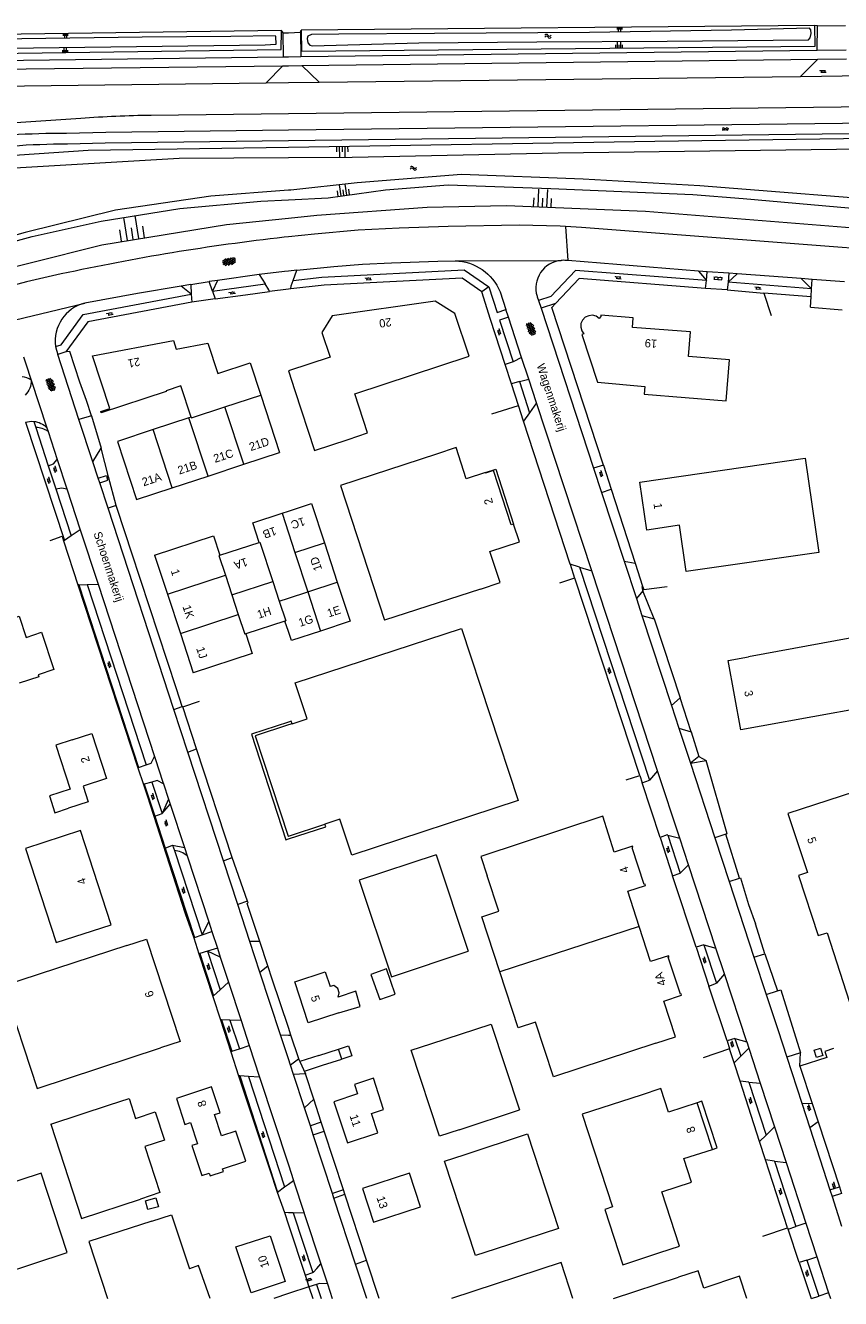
# Model space of a CAD drawing. Extents: x 99476 to 102828, y 406437 to 407931.
# Tile 143 of 162: x 101936 to 102134, y 406437 to 406746. Entities that reach past the tile are written whole.
import ezdxf

# ---------------------------------------------------------------- set-up
doc = ezdxf.new("R2010")
doc.units = 0
doc.header["$MEASUREMENT"] = 0
for name, color, linetype, lineweight in [('BG_bijgebouw', 253, 'Continuous', 0), ('BG_dakoverstek', 253, 'Continuous', 13), ('BG_dakoverstek bijgebouw', 253, 'Continuous', 0), ('BG_gesloten verharding', 253, 'Continuous', 0), ('BG_heg haag', 253, 'Continuous', 0), ('BG_hek', 253, 'Continuous', 0), ('BG_hoofdgebouw', 253, 'Continuous', 13), ('BG_huisnummer', 253, 'Continuous', 0), ('BG_insteek sloot', 253, 'Continuous', 0), ('BG_kant sloot', 253, 'Continuous', 0), ('BG_kant verharding', 253, 'Continuous', 0), ('BG_open verharding', 253, 'Continuous', 0), ('BG_overig opstal', 253, 'Continuous', 0), ('BG_straatnaam', 253, 'Continuous', 0), ('BG_talud', 253, 'Continuous', 0), ('BG_taludsymbool', 253, 'Continuous', 0), ('BG_tussenmuur', 253, 'Continuous', 0), ('BG_vlakafsluiter', 253, 'Continuous', 0), ('BG_watersymbool', 253, 'Continuous', 0)]:
    doc.layers.add(name, color=color, linetype=linetype, lineweight=lineweight)
doc.styles.add('Style-WORKING', font='WORKING.shx')

# ---------------------------------------------------------------- blocks, each defined once
blk = doc.blocks.new('S04')
at = {"layer": 'BG_taludsymbool', "linetype": 'Continuous', "lineweight": 0}
for p, q in [((-0.5, 0), (-0.5, -0.5)), ((-0.25, 0), (-0.25, -1)), ((0, 0), (0, -0.5)), ((0.25, 0), (0.25, -1)), ((0.5, 0), (0.5, -0.5))]:
    blk.add_line(p, q, dxfattribs=at)
blk = doc.blocks.new('S02OV6')
at = {"layer": 'BG_open verharding', "linetype": 'Continuous', "lineweight": 0}
for p, q in [((0, 0.20784), (1.371449, 0.20784)), ((0.085505, 0.20784), (0.085505, 0.268177)), ((0.485, -0.192), (0.486, 0.207)), ((0.885505, 0.20784), (0.885505, 0.31106)), ((1.285, -0.193), (1.285, 0.207)), ((0.268333, -0.19216), (1.549656, -0.19216)), ((0.885505, -0.32925), (0.885505, -0.19216))]:
    blk.add_line(p, q, dxfattribs=at)
blk = doc.blocks.new('S01GV4')
at = {"layer": 'BG_gesloten verharding', "linetype": 'Continuous', "lineweight": 0}
for p, q in [((0, 0.278304), (0.9421, 0.823239)), ((0, -0.181671), (1.741927, 0.823239)), ((0, 0.098949), (1.593645, -0.823239)), ((0.117, -0.579), (1.53, 0.238)), ((0.163, 0.466), (2.296, -0.767)), ((0.531, -0.801), (3.134, 0.701)), ((0.567, 0.694), (2.709, -0.545)), ((1.118159, 0.823239), (3.097745, -0.32208)), ((1.293565, -0.823239), (3.161206, 0.256049)), ((1.529745, 0.23842), (2.542019, 0.823239)), ((1.91699, 0.823239), (3.161206, 0.104286)), ((2.715943, 0.823239), (3.161206, 0.565645)), ((0, -0.363991), (0.793486, -0.823239)), ((2.092105, -0.823239), (3.161206, -0.205903))]:
    blk.add_line(p, q, dxfattribs=at)
blk = doc.blocks.new('WATERS')
at = {"layer": 'BG_watersymbool', "linetype": 'Continuous', "lineweight": 0}
for centre, start, end in [((-0.375, 0.25), 28.07249, 151.92751), ((-0.375, -0.2), 28.07249, 151.92751), ((0.375, 0.65), 208.07249, 331.92751), ((0.375, 0.2), 208.07249, 331.92751)]:
    blk.add_arc(centre, 0.425, start, end, dxfattribs=at)
blk = doc.blocks.new('S01GV2')
at = {"layer": 'BG_gesloten verharding', "linetype": 'Continuous', "lineweight": 0}
for p, q in [((-0.011625, -0.500414), (0.648313, 0.582897)), ((0.006945, 0.298967), (0.268018, 0.727007)), ((0.618374, -0.705844), (0.009489, 0.408468)), ((0.63697, 0.094645), (0.291267, 0.726467)), ((0.172792, -0.724773), (-0.009122, -0.392669)), ((0.31767, -0.728139), (0.629741, -0.216538))]:
    blk.add_line(p, q, dxfattribs=at)
blk = doc.blocks.new('S02OV2')
at = {"layer": 'BG_open verharding', "linetype": 'Continuous', "lineweight": 0}
for p, q in [((0.052866, 0.482148), (0.183301, 0.482148)), ((0.183301, -1.01785), (0.183301, 0.982147)), ((0.183301, 0.895191), (0.705039, 0.895191)), ((0.705039, -1.01785), (0.705039, 0.982147)), ((0.705039, 0.43867), (0.835473, 0.43867)), ((0.052866, -0.517416), (0.183301, -0.517416)), ((0.183301, -0.017851), (0.705039, -0.017851)), ((0.183301, -0.930894), (0.705039, -0.930894)), ((0.705039, -0.473938), (0.835473, -0.473938))]:
    blk.add_line(p, q, dxfattribs=at)

msp = doc.modelspace()

# ---------------------------------------------------------------- linework, layer by layer
at = {"layer": 'BG_bijgebouw', "linetype": 'Continuous', "lineweight": 0}
for p, q in [((102012.125, 406497.554), (102014.597, 406498.361)), ((102012.917, 406495.128), (102012.125, 406497.554)), ((101942.407, 406479.368), (101956.648, 406484.029)), ((102041.348, 406478.042), (102055.973, 406482.869)), ((101966.938, 406455.86), (101951.649, 406450.907))]:
    msp.add_line(p, q, dxfattribs=at)
at = {"layer": 'BG_bijgebouw', "linetype": 'Continuous', "lineweight": 0, "flags": 128}
for points in [[(101929.983, 406600.903), (101934.731, 406602.47), (101936.425, 406597.336), (101940.176, 406598.573), (101943.151, 406589.556), (101939.339, 406588.299), (101939.497, 406587.821), (101934.749, 406586.254)], [(102035.773, 406544.68), (102017.165, 406538.474), (102024.973, 406515.061), (102043.581, 406521.268)], [(102023.74, 406516.987), (102019.983, 406515.675), (102022.12, 406509.554), (102025.877, 406510.866), (102023.74, 406516.987)], [(102034.516, 406498.881), (102049.149, 406503.619), (102055.973, 406482.869)], [(102014.597, 406498.361), (102015.389, 406495.935), (102012.917, 406495.128)], [(102041.348, 406478.042), (102036.596, 406476.484), (102029.765, 406497.323), (102034.516, 406498.881)], [(101956.648, 406484.029), (101961.399, 406485.587), (101962.966, 406480.787), (101967.717, 406482.344), (101969.963, 406475.519), (101965.212, 406473.961), (101968.877, 406462.786), (101964.126, 406461.228)], [(101942.407, 406479.368), (101949.882, 406456.555), (101964.126, 406461.228)], [(102042.588, 406471.939), (102057.911, 406477.041), (102065.439, 406454.07), (102050.111, 406449.091)], [(102050.111, 406449.091), (102045.362, 406447.527), (102037.839, 406470.375), (102042.588, 406471.939)], [(101966.938, 406455.86), (101971.686, 406457.428), (101976, 406444.36)], [(101951.649, 406450.907), (101956.179794, 406437.124)]]:
    msp.add_lwpolyline(points, dxfattribs=at)
at = {"layer": 'BG_dakoverstek', "linetype": 'Continuous', "lineweight": 13, "flags": 128}
msp.add_lwpolyline([(102012.203, 406506.346), (102017.425, 406507.865), (102016.302, 406511.587), (102012.018, 406510.179), (102012.281, 406511.215), (102011.954, 406512.225), (102011.337, 406512.718), (102011.043, 406512.968), (102010.11, 406512.732)], dxfattribs=at)
at = {"layer": 'BG_dakoverstek bijgebouw', "linetype": 'Continuous', "lineweight": 0}
msp.add_line((102035.773, 406544.68), (102043.581, 406521.268), dxfattribs=at)
at = {"layer": 'BG_dakoverstek bijgebouw', "linetype": 'Continuous', "lineweight": 0, "flags": 128}
for points in [[(101967.903, 406461.535), (101968.508, 406459.381), (101965.958, 406458.665), (101965.353, 406460.819), (101967.903, 406461.535)], [(101981.035976, 406437.124), (101978.206, 406445.138), (101976, 406444.36)]]:
    msp.add_lwpolyline(points, dxfattribs=at)
at = {"layer": 'BG_heg haag', "linetype": 'Continuous', "lineweight": 0}
for p, q in [((101952.319, 406651.033), (101951.091, 406654.706)), ((102109.29, 406539.004), (102105.984, 406549.66))]:
    msp.add_line(p, q, dxfattribs=at)
at = {"layer": 'BG_heg haag', "linetype": 'Continuous', "lineweight": 0, "flags": 128}
msp.add_lwpolyline([(101949.485, 406659.204), (101947.033, 406666.605), (101946.068, 406666.544)], dxfattribs=at)
at = {"layer": 'BG_hek', "linetype": 'Continuous', "lineweight": 0}
for p, q in [((101989.636, 406680.367), (101995.404, 406681.164)), ((102048.945, 406674.394), (102046.869, 406681.073)), ((102106.341, 406681.529), (102101.091, 406681.858)), ((102106.341, 406681.529), (102115.227, 406680.724)), ((102115.227, 406680.724), (102116.972, 406675.331)), ((102052.509, 406663.503), (102048.945, 406674.394)), ((102054.052, 406658.787), (102052.509, 406663.503)), ((102055.777, 406653.514), (102054.052, 406658.787)), ((102049.33, 406651.514), (102055.777, 406653.514)), ((102076.313, 406639.111), (102078.218, 406633.226)), ((102078.218, 406633.226), (102084.02, 406615.308)), ((101945.519, 406620.726), (101948.999, 406610.115)), ((102084.02, 406615.308), (102085.822, 406609.744)), ((102069.356, 406611.714), (102065.688, 406610.507)), ((101948.999, 406610.115), (101963.548, 406565.752)), ((101974.406, 406580.516), (101978.438, 406581.85)), ((101977.763, 406570.295), (101974.406, 406580.516)), ((101986.403, 406543.987), (101977.763, 406570.295)), ((101963.548, 406565.752), (101964.875, 406561.683)), ((102081.862, 406562.799), (102085.123, 406563.872)), ((101990.103, 406533.387), (101986.403, 406543.987)), ((101977.062, 406524.538), (101978.318, 406520.664)), ((101995.032, 406517.754), (101993.078, 406523.642)), ((101978.318, 406520.664), (101981.681, 406510.298)), ((102115.432, 406520.688), (102118.522, 406511.659)), ((101996.105, 406514.52), (101995.032, 406517.754)), ((102000, 406502.783113), (101996.105, 406514.52)), ((101981.681, 406510.298), (101983.513, 406504.652)), ((101983.513, 406504.652), (101986.013, 406496.946)), ((102000.609, 406500.948), (102000, 406502.783113)), ((102002.52, 406495.19), (102000.609, 406500.948)), ((102106.925, 406497.61), (102100.473, 406495.481)), ((102108.014, 406494.245), (102106.925, 406497.61)), ((101986.013, 406496.946), (101987.944, 406491.118)), ((102007.385, 406496.041), (102002.774, 406494.574)), ((102109.45, 406489.808), (102108.014, 406494.245)), ((102006.131, 406485.427), (102004.121, 406491.558)), ((102123.896, 406493.458), (102126.882, 406484.39)), ((102114.174, 406475.208), (102109.45, 406489.808)), ((102007.967, 406479.829), (102006.131, 406485.427)), ((102126.882, 406484.39), (102128.339, 406479.965)), ((102008.668, 406477.69), (102007.967, 406479.829)), ((102128.339, 406479.965), (102133.535, 406464.184)), ((102013.34, 406463.444), (102008.668, 406477.69)), ((102115.633, 406470.697), (102114.174, 406475.208)), ((102120.955, 406454.252), (102115.633, 406470.697)), ((102013.682, 406462.401), (102013.34, 406463.444)), ((102133.535, 406464.184), (102134.064, 406462.576)), ((102018.925, 406446.41), (102013.682, 406462.401)), ((101999.015, 406457.942), (102000, 406454.959317)), ((102000, 406454.959317), (102004.032, 406442.75)), ((102114.93, 406452.266), (102120.955, 406454.252)), ((102021.969866, 406437.124), (102018.925, 406446.41)), ((102004.032, 406442.75), (102004.955, 406439.956)), ((102004.955, 406439.956), (102000, 406438.305529)), ((102000, 406438.305529), (101996.452847, 406437.124))]:
    msp.add_line(p, q, dxfattribs=at)
at = {"layer": 'BG_hek', "linetype": 'Continuous', "lineweight": 0, "flags": 128}
for points in [[(102046.869, 406681.073), (102042.093, 406684.422), (102008.633, 406682.693), (102000.625, 406681.797)], [(102101.091, 406681.858), (102070.453, 406684.336), (102064.689, 406678.231)], [(102076.313, 406639.111), (102063.821, 406677.311), (102064.689, 406678.231)], [(101942.307, 406620.835), (101945.15, 406621.85), (101945.519, 406620.726)], [(102085.123, 406563.872), (102069.381, 406611.722), (102069.356, 406611.714)], [(102085.822, 406609.744), (102086.091, 406608.912), (102091.765, 406609.668)], [(101964.875, 406561.683), (101965.749, 406559.005), (101974.982, 406530.448), (101977.062, 406524.538)], [(101993.078, 406523.642), (101990.015, 406532.87), (101990.217, 406533.061), (101990.103, 406533.387)], [(102132.054, 406497.708), (102129.996, 406497.012), (102130.433, 406495.57), (102123.896, 406493.458)], [(102002.774, 406494.574), (102002.729, 406494.56), (102002.52, 406495.19)], [(101987.944, 406491.118), (101995.493, 406468.35), (101997.269, 406462.863), (101999.015, 406457.942)], [(102004.121, 406491.558), (102003.913, 406492.192), (102008.241, 406493.686)]]:
    msp.add_lwpolyline(points, dxfattribs=at)
at = {"layer": 'BG_hoofdgebouw', "linetype": 'Continuous', "lineweight": 13}
for p, q in [((101993.284, 406656.06), (101997.844, 406642.133)), ((101975.884, 406650.551), (101967.228, 406647.694)), ((101976.417, 406650.727), (101975.884, 406650.551)), ((101976.454, 406650.739), (101976.417, 406650.727)), ((101980.523, 406636.44), (101989.183, 406639.286)), ((101989.183, 406639.286), (101997.844, 406642.133)), ((102035.875, 406641.771), (102012.595, 406634.186)), ((101971.863, 406633.593), (101980.523, 406636.44)), ((102012.595, 406634.186), (102023.28, 406601.507)), ((101983.405, 406617.243), (101992.922, 406620.337)), ((102008.728, 406620.231), (102011.848, 406610.753)), ((101967.585, 406617.285), (101970.704, 406607.78)), ((102046.548, 406609.061), (102023.28, 406601.507)), ((101970.704, 406607.78), (101973.822, 406598.276)), ((101999.159, 406601.292), (101989.661, 406598.166)), ((101973.822, 406598.276), (101976.954, 406588.73)), ((102136.545, 406597.21), (102111.462, 406592.622)), ((102139.606, 406580.378), (102114.521, 406575.797)), ((101943.416, 406554.843), (101946.744, 406555.948)), ((102102.746, 406473.28), (102099.035, 406484.577)), ((101940.121, 406467.537), (101920.726, 406461.185))]:
    msp.add_line(p, q, dxfattribs=at)
at = {"layer": 'BG_hoofdgebouw', "linetype": 'Continuous', "lineweight": 13, "flags": 128}
for points in [[(102014.448, 406645.328), (102019.199, 406646.886), (102016.091, 406656.363), (102043.774, 406665.47), (102040.364, 406675.791), (102035.603, 406678.829), (102010.588, 406675.266), (102008.13, 406671.206), (102010.088, 406665.229), (102000.017, 406661.904), (102001.585, 406657.156)], [(102074.862, 406659.212), (102086.374, 406658.175), (102086.194, 406656.254), (102106.098, 406654.66), (102106.884, 406664.587), (102096.941, 406665.373), (102097.404, 406671.374), (102083.346, 406672.463), (102083.536, 406674.77), (102075.708, 406675.397), (102075.68, 406675.075), (102075.34, 406674.648), (102074.562, 406675.202), (102073.689, 406675.384), (102072.761, 406675.296), (102071.929, 406674.9), (102071.272, 406674.244), (102070.889, 406673.4), (102070.827, 406672.48), (102071.068, 406671.592), (102071.564, 406670.909), (102071.073, 406670.731), (102074.862, 406659.212)], [(101976.454, 406650.739), (101973.941, 406658.266), (101970.361, 406657.096), (101970.399, 406656.95), (101954.644, 406651.747), (101954.542, 406652.05), (101956.716, 406652.777), (101952.492, 406665.565), (101972.121, 406669.314), (101972.803, 406667.191), (101980.468, 406668.636), (101982.864, 406661.318), (101990.716, 406663.905), (101993.284, 406656.06)], [(102001.585, 406657.156), (102006.336, 406642.668), (102014.448, 406645.328)], [(101967.228, 406647.694), (101958.554, 406644.831), (101963.203, 406630.747), (101971.863, 406633.593)], [(102047.74, 406637.28), (102043.089, 406635.759), (102040.63, 406643.318), (102035.875, 406641.771)], [(102096.392, 406613.289), (102094.786, 406624.497), (102086.872, 406623.318), (102085.18, 406634.955), (102125.206, 406640.742), (102128.509, 406617.947), (102096.392, 406613.289)], [(102047.74, 406637.28), (102050.241, 406638.104), (102054.561, 406624.797)], [(102054.561, 406624.797), (102054.001, 406624.633), (102049.722, 406637.767), (102047.772, 406637.133), (102047.74, 406637.28)], [(101992.922, 406620.337), (101991.362, 406625.077), (101998.455, 406627.411)], [(101998.455, 406627.411), (102000, 406627.919506)], [(102000, 406627.919506), (102005.592, 406629.76), (102008.728, 406620.231)], [(102046.548, 406609.061), (102051.297, 406610.625), (102048.813, 406618.167), (102055.959, 406620.51), (102054.561, 406624.797)], [(101967.585, 406617.285), (101981.843, 406621.982), (101983.405, 406617.243)], [(102011.848, 406610.753), (102014.977, 406601.245), (102007.809, 406598.885)], [(102000, 406598.738291), (101999.159, 406601.292)], [(102000.908, 406576.418), (102004.524, 406577.594), (102001.635, 406586.34), (102041.957, 406599.523), (102055.637, 406557.781), (102015.346, 406544.585), (102012.499, 406553.27), (102008.85, 406552.074)], [(101989.661, 406598.166), (101991.221, 406593.426), (101976.954, 406588.73)], [(102007.809, 406598.885), (102000.72, 406596.552), (102000, 406598.738291)], [(102114.521, 406575.797), (102109.602, 406574.902), (102106.542, 406591.727), (102111.462, 406592.622)], [(102000, 406576.829866), (101991.048, 406573.904), (101999.405, 406548.298), (102000, 406548.492141)], [(102000, 406576.122586), (101991.936, 406573.499), (101999.918, 406549.146), (102000, 406549.17288)], [(102000.908, 406576.418), (102000.698, 406577.058), (102000, 406576.829866)], [(102000.908, 406576.418), (102000, 406576.122586)], [(101947.61, 406572.521), (101943.618, 406571.209), (101947.114, 406560.58), (101942.071, 406558.917), (101943.416, 406554.843)], [(101947.61, 406572.521), (101952.36, 406574.084), (101955.952, 406563.168), (101950.247, 406561.278), (101951.491, 406557.518), (101946.744, 406555.948)], [(102136.673, 406506.69), (102156.064, 406513.025), (102140.405, 406560.966), (102121.013, 406554.632), (102125.787, 406540.338), (102123.637, 406539.639), (102128.371, 406525.078), (102130.52, 406525.777), (102136.673, 406506.69)], [(102084.993, 406527.294), (102082.216, 406535.822), (102086.542, 406537.239), (102086.429, 406537.531), (102086.224, 406537.48), (102083.266, 406546.376), (102083.479, 406546.477), (102083.38, 406546.778), (102078.946, 406545.328), (102076.178, 406553.978), (102046.629, 406544.277), (102048.188, 406539.526)], [(101949.581, 406550.526), (101936.302, 406546.186), (101943.754, 406523.382), (101957.033, 406527.722), (101949.581, 406550.526)], [(102000, 406548.492141), (102009.056, 406551.447), (102008.85, 406552.074)], [(102000, 406549.17288), (102008.85, 406552.074)], [(102051.225, 406516.3), (102046.839, 406529.599), (102051.016, 406530.977), (102048.188, 406539.526)], [(102089.014, 406499.029), (102093.766, 406500.582), (102090.947, 406509.211), (102095.273, 406510.624), (102095.204, 406510.961), (102094.999, 406510.89), (102092.035, 406519.836), (102092.243, 406519.912), (102092.141, 406520.211), (102087.77, 406518.767), (102084.993, 406527.294)], [(101960.86, 406522.65), (101930.98, 406512.928), (101939.142, 406488.014), (101968.993, 406497.854)], [(101960.86, 406522.65), (101965.611, 406524.208), (101973.744, 406499.412), (101968.993, 406497.854)], [(102001.531, 406513.895), (102008.936, 406516.314), (102010.11, 406512.732)], [(102089.014, 406499.029), (102064.257, 406490.83), (102059.87, 406504.13), (102055.693, 406502.752), (102051.225, 406516.3)], [(102012.203, 406506.346), (102004.789, 406503.923), (102001.531, 406513.895)], [(101982.129, 406481.716), (101983.47, 406482.154), (101981.394, 406488.407), (101972.855, 406485.585), (101974.928, 406479.33), (101976.304, 406479.786), (101978, 406474.638), (101976.633, 406474.185), (101979.033, 406466.942), (101980.827, 406467.535), (101981.056, 406466.842), (101984.256, 406467.899), (101984.027, 406468.592), (101989.648, 406470.45), (101987.245, 406477.702), (101983.826, 406476.579), (101982.129, 406481.716)], [(102014.321, 406474.831), (102021.675, 406477.243), (102020.114, 406482.004), (102023.069, 406482.973), (102020.58, 406490.502), (102015.994, 406488.992), (102016.743, 406486.701), (102011.043, 406484.828), (102014.321, 406474.831)], [(102099.035, 406484.577), (102092.123, 406482.315), (102090.255, 406488.005), (102085.505, 406486.445)], [(102085.505, 406486.445), (102071.216, 406481.775), (102078.543, 406459.355), (102076.646, 406458.735), (102081.03, 406445.319), (102090.04, 406448.242)], [(102102.746, 406473.28), (102103.865, 406473.64), (102100.172, 406484.953), (102099.035, 406484.577)], [(102090.04, 406448.242), (102094.792, 406449.795), (102090.475, 406463.008), (102097.679, 406465.332), (102095.789, 406471.037), (102102.746, 406473.28)], [(101922.299, 406440.372), (101946.406, 406448.269), (101940.121, 406467.537)], [(102032.019, 406459.382), (102029.352, 406467.537), (102017.962, 406463.811), (102020.63, 406455.657), (102032.019, 406459.382)], [(101999.231, 406441.227), (101990.968, 406438.502), (101987.301, 406449.621), (101995.565, 406452.346), (101999.231, 406441.227)], [(102068.925946, 406437.124), (102066.07, 406445.837), (102039.491807, 406437.124)], [(102078.752342, 406437.124), (102094.542, 406442.302)], [(102111.070612, 406437.124), (102109.308, 406442.52), (102100.671, 406439.66), (102099.293, 406443.86), (102094.542, 406442.302)]]:
    msp.add_lwpolyline(points, dxfattribs=at)
at = {"layer": 'BG_insteek sloot', "linetype": 'Continuous', "lineweight": 0}
for p, q in [((101998.34, 406744.392), (101870.55, 406742.6)), ((102127.542, 406745.61), (102003.081, 406744.512)), ((102127.651, 406740.571), (102127.542, 406745.61))]:
    msp.add_line(p, q, dxfattribs=at)
at = {"layer": 'BG_insteek sloot', "linetype": 'Continuous', "lineweight": 0, "flags": 128}
for points in [[(101691.47, 406740.64), (101691.571, 406735.29), (101737.43, 406736.14), (101998.231, 406739.79), (101998.34, 406744.392)], [(102003.081, 406744.512), (102003.147, 406739.404), (102127.651, 406740.571)], [(102000, 406716.1637), (102088.805, 406717.572), (102174.518, 406718.837)], [(101831.1, 406709.114), (101867.493, 406710.613), (101893.139, 406711.45), (101951.464, 406715.394), (102000, 406716.1637)], [(102000, 406703.403961), (102009.612, 406703.883), (102023.522, 406705.767), (102038.732, 406707.019), (102063.566, 406706.09), (102097.973, 406704.63), (102110.16, 406703.682), (102155.779, 406699.639), (102182.33, 406698.375), (102192.288, 406697.458)], [(101875.211, 406676.076), (101889.886, 406680.942), (101901.094, 406684.573), (101918.4, 406689.152), (101937.928, 406694.502), (101954.662, 406698.233), (101973.731, 406701.28), (101993.299, 406703.07), (102000, 406703.403961)]]:
    msp.add_lwpolyline(points, dxfattribs=at)
at = {"layer": 'BG_kant sloot', "linetype": 'Continuous', "lineweight": 0, "flags": 128}
for points in [[(102012.184, 406743.502), (102005.562, 406743.426), (102004.728, 406743.016), (102004.516, 406742.46), (102004.729, 406741.389), (102005.205, 406740.857), (102005.844, 406740.695), (102031.622, 406741.397), (102060.17, 406741.671), (102091.755, 406741.821), (102126.004, 406742.181), (102126.451, 406742.637), (102126.675, 406743.645), (102126.58, 406744.6), (102126.241, 406745), (102107.335, 406744.494), (102072.971, 406743.949), (102035.418, 406743.712), (102012.184, 406743.502)], [(101877.542, 406741.686), (101904.952, 406741.98), (101935.422, 406742.484), (101964.571, 406742.879), (101986.009, 406743.008), (101996.769, 406743.165), (101996.855, 406743.016), (101996.938, 406740.996), (101994.397, 406740.878), (101938.223, 406740.115), (101910.593, 406739.9), (101881.835, 406739.129), (101824.1, 406738.651), (101798.197, 406738.319)], [(102184.874, 406716.257), (102157.264, 406715.907), (102065.353, 406714.663), (102015.458, 406713.67), (102000, 406713.554298)], [(102000, 406713.554298), (101973.507, 406713.356), (101935.101, 406711.111), (101884.486, 406708.006), (101865.42, 406707.645), (101846.376, 406708.223), (101836.462, 406707.424), (101831.29, 406706.771)], [(102192.57, 406700.331), (102190.883, 406700.607), (102152.786, 406702.541), (102099.731, 406706.752), (102071.398, 406708.416), (102041.973, 406709.548), (102016.623, 406707.461), (102000.578, 406705.745), (102000, 406705.700302)], [(102000, 406705.700302), (101981.233, 406704.249), (101958.063, 406700.861), (101936.241, 406695.45), (101922.611, 406691.628), (101899.311, 406685.423), (101886.296, 406681.446), (101874.521, 406676.709)]]:
    msp.add_lwpolyline(points, dxfattribs=at)
at = {"layer": 'BG_kant verharding', "linetype": 'Continuous', "lineweight": 0}
for p, q in [((102000, 406743.875313), (102002.965, 406744.031)), ((102002.965, 406744.031), (102003.019, 406738.132)), ((102128.141, 406739.655), (102128.197, 406745.561)), ((102128.197, 406745.561), (102134.983, 406745.628)), ((101998.699, 406743.807), (102000, 406743.875313)), ((101998.776, 406738.003), (101998.699, 406743.807)), ((101690.198, 406734.2), (101998.776, 406738.003)), ((101998.776, 406738.003), (102000, 406738.040213)), ((102000, 406738.040213), (102003.019, 406738.132)), ((102003.019, 406738.132), (102128.141, 406739.655)), ((102128.141, 406739.655), (102135.169, 406739.713)), ((101828.213, 406733.798), (101998.655, 406735.864)), ((101998.655, 406735.864), (101994.633, 406731.712)), ((101998.655, 406735.864), (102000, 406735.875324)), ((102000, 406735.875324), (102003.287, 406735.903)), ((102003.287, 406735.903), (102128.28, 406737.435)), ((102007.44, 406731.87), (102003.287, 406735.903)), ((102124.074, 406733.28), (102128.28, 406737.435)), ((102128.28, 406737.435), (102135.221, 406737.529)), ((101827.169, 406729.695), (101994.633, 406731.712)), ((101994.633, 406731.712), (102000, 406731.778213)), ((102000, 406731.778213), (102007.44, 406731.87)), ((102007.44, 406731.87), (102124.074, 406733.28)), ((102124.074, 406733.28), (102139.274, 406733.507)), ((102000, 406724.304434), (102170.361, 406726.328)), ((101966.709, 406723.909), (102000, 406724.304434)), ((102067.69, 406688.655), (102067.291, 406688.687)), ((102099.386, 406686.126), (102067.69, 406688.655)), ((102001.16, 406683.823), (102002.065, 406686.319)), ((102099.386, 406686.126), (102101.305, 406683.806)), ((102101.474, 406685.959), (102099.386, 406686.126)), ((102101.305, 406683.806), (102101.474, 406685.959)), ((102106.697, 406685.578), (102101.474, 406685.959)), ((102106.697, 406685.578), (102106.557, 406683.44)), ((102108.74, 406685.428), (102106.557, 406683.44)), ((102108.74, 406685.428), (102106.697, 406685.578)), ((102124.254, 406684.29), (102108.74, 406685.428)), ((101976.343, 406682.867), (101973.976, 406682.465)), ((101976.47, 406680.521), (101973.976, 406682.465)), ((101976.343, 406682.867), (101980.788, 406683.55)), ((101976.343, 406682.867), (101976.47, 406680.521)), ((101982.852, 406683.841), (101980.788, 406683.55)), ((101981.572, 406681.234), (101980.788, 406683.55)), ((101982.852, 406683.841), (101981.572, 406681.234)), ((101981.572, 406681.234), (101994.387, 406682.991)), ((101992.948, 406685.267), (101982.852, 406683.841)), ((101992.948, 406685.267), (101994.387, 406682.991)), ((102101.091, 406681.858), (102101.305, 406683.806)), ((102106.557, 406683.44), (102106.341, 406681.529)), ((102126.764, 406681.792), (102106.557, 406683.44)), ((102124.254, 406684.29), (102126.764, 406681.792)), ((102126.925, 406684.094), (102124.254, 406684.29)), ((102126.764, 406681.792), (102126.925, 406684.094)), ((102134.713, 406683.523), (102126.925, 406684.094)), ((101976.47, 406680.521), (101976.573, 406678.572)), ((101981.572, 406681.234), (101982.213, 406679.342)), ((101982.213, 406679.342), (101989.636, 406680.367)), ((102051.295, 406681.077), (102052.713, 406676.765)), ((102060.25, 406680.031), (102060.308, 406679.855)), ((102060.308, 406679.855), (102060.601, 406678.963)), ((102126.669, 406679.877), (102115.227, 406680.724)), ((102126.481, 406677.372), (102126.669, 406679.877)), ((102126.669, 406679.877), (102126.764, 406681.792)), ((102053.324, 406674.907), (102052.713, 406676.765)), ((102060.601, 406678.963), (102061.216, 406677.091)), ((102064.689, 406678.231), (102061.216, 406677.091)), ((102061.216, 406677.091), (102073.946, 406638.333)), ((102056.523, 406665.18), (102053.324, 406674.907)), ((101935.842, 406665.328), (101936.399, 406663.626)), ((101946.068, 406666.544), (101944.094, 406665.892)), ((101949.253, 406650.143), (101944.094, 406665.892)), ((102056.523, 406665.18), (102054.451, 406664.082)), ((102058.265, 406659.882), (102056.523, 406665.18)), ((101936.399, 406663.626), (101937.693, 406659.677)), ((101937.693, 406659.677), (101941.475, 406648.132)), ((102055.976, 406659.373), (102058.265, 406659.882)), ((102055.976, 406659.373), (102058.44, 406651.761)), ((102060.141, 406654.176), (102058.265, 406659.882)), ((102057.002, 406649.723), (102055.777, 406653.514)), ((102058.44, 406651.761), (102057.002, 406649.723)), ((102060.141, 406654.176), (102058.44, 406651.761)), ((102073.515, 406613.508), (102060.141, 406654.176)), ((101936.284, 406649.484), (101945.766, 406620.839)), ((101938.276, 406649.687), (101938.766, 406648.193)), ((101952.319, 406651.033), (101949.253, 406650.143)), ((101952.609, 406639.896), (101949.253, 406650.143)), ((101938.766, 406648.193), (101941.799, 406638.943)), ((101941.475, 406648.132), (101941.765, 406647.247)), ((101941.765, 406647.247), (101944, 406640.424)), ((101952.609, 406639.896), (101954.589, 406643.192)), ((101944, 406640.424), (101946.311, 406633.372)), ((101953.917, 406635.901), (101952.609, 406639.896)), ((101941.799, 406638.943), (101943.644, 406633.316)), ((102076.313, 406639.111), (102073.946, 406638.333)), ((102073.946, 406638.333), (102075.873, 406632.467)), ((101943.644, 406633.316), (101947.38, 406621.921)), ((101946.311, 406633.372), (101949.58, 406623.395)), ((101954.291, 406634.761), (101953.917, 406635.901)), ((101956.303, 406628.619), (101954.291, 406634.761)), ((102075.873, 406632.467), (102078.218, 406633.226)), ((102075.873, 406632.467), (102081.335, 406615.838)), ((101958.237, 406629.263), (101956.303, 406628.619)), ((101972.275, 406579.856), (101956.303, 406628.619)), ((101960.555, 406622.454), (101958.237, 406629.263)), ((101945.766, 406620.839), (101945.519, 406620.726)), ((101947.38, 406621.921), (101945.766, 406620.839)), ((101949.58, 406623.395), (101947.38, 406621.921)), ((101949.58, 406623.395), (101953.902, 406610.2)), ((101962.009, 406618.032), (101960.555, 406622.454)), ((101972.912, 406584.868), (101962.009, 406618.032)), ((102070.546, 406614.377), (102068.253, 406615.061)), ((102068.253, 406615.061), (102069.356, 406611.714)), ((102081.335, 406615.838), (102084.02, 406615.308)), ((102081.335, 406615.838), (102084.322, 406606.744)), ((102070.546, 406614.377), (102073.515, 406613.508)), ((102070.546, 406614.377), (102087.504, 406562.767)), ((102089.47, 406564.987), (102073.515, 406613.508)), ((101949.195, 406610.101), (101951.241, 406610.144)), ((101949.195, 406610.101), (101963.714, 406565.811)), ((101951.241, 406610.144), (101953.902, 406610.2)), ((101951.241, 406610.144), (101965.56, 406566.469)), ((101953.902, 406610.2), (101967.578, 406568.458)), ((102085.884, 406608.597), (102084.322, 406606.744)), ((102084.322, 406606.744), (102085.665, 406602.655)), ((102085.665, 406602.655), (102088.618, 406601.819)), ((102085.665, 406602.655), (102092.827, 406580.845)), ((101974.253, 406580.58), (101972.912, 406584.868)), ((101972.275, 406579.856), (101974.253, 406580.58)), ((102094.966, 406582.711), (102092.827, 406580.845)), ((102092.827, 406580.845), (102094.626, 406575.358)), ((101975.662, 406569.515), (101972.275, 406579.856)), ((102094.626, 406575.358), (102097.425, 406566.822)), ((102094.626, 406575.358), (102097.569, 406574.427)), ((101967.578, 406568.458), (101967.743, 406567.953)), ((101975.662, 406569.515), (101977.763, 406570.295)), ((101984.288, 406543.179), (101975.662, 406569.515)), ((102099.481, 406568.45), (102097.425, 406566.822)), ((101963.548, 406565.752), (101963.714, 406565.811)), ((101963.714, 406565.811), (101965.56, 406566.469)), ((101967.743, 406567.953), (101969.598, 406562.29)), ((102097.425, 406566.822), (102101.207, 406567.474)), ((102097.425, 406566.822), (102103.344, 406548.775)), ((101966.936, 406562.273), (101965.051, 406561.733)), ((101966.936, 406562.273), (101969.419, 406554.7)), ((101969.598, 406562.29), (101969.751, 406561.823)), ((102085.123, 406563.872), (102085.703, 406562.112)), ((102085.703, 406562.112), (102087.504, 406562.767)), ((102089.47, 406564.987), (102087.504, 406562.767)), ((102094.829, 406548.691), (102089.47, 406564.987)), ((101965.051, 406561.733), (101964.875, 406561.683)), ((101965.051, 406561.733), (101967.593, 406553.98)), ((101969.751, 406561.823), (101970.968, 406558.107)), ((101970.968, 406558.107), (101969.419, 406554.7)), ((101969.419, 406554.7), (101971.346, 406556.954)), ((101970.968, 406558.107), (101971.346, 406556.954)), ((101971.346, 406556.954), (101974.796, 406546.425)), ((101967.593, 406553.98), (101969.419, 406554.7)), ((101967.593, 406553.98), (101970.131, 406546.239)), ((102105.984, 406549.66), (102103.344, 406548.775)), ((102106.326, 406549.775), (102105.984, 406549.66)), ((101970.131, 406546.239), (101971.941, 406547.007)), ((101971.941, 406547.007), (101974.796, 406546.425)), ((101971.941, 406547.007), (101972.378, 406545.673)), ((102090.053, 406548.862), (102093.091, 406539.529)), ((102091.909, 406549.431), (102094.967, 406540.204)), ((102091.909, 406549.431), (102094.829, 406548.691)), ((102096.95, 406542.242), (102094.829, 406548.691)), ((102103.344, 406548.775), (102106.812, 406538.2)), ((101970.131, 406546.239), (101977.226, 406524.596)), ((101972.378, 406545.673), (101979.073, 406525.255)), ((101974.796, 406546.425), (101975.461, 406544.396)), ((101975.461, 406544.396), (101980.692, 406528.428)), ((101984.288, 406543.179), (101986.403, 406543.987)), ((101987.753, 406532.6), (101984.288, 406543.179)), ((102096.95, 406542.242), (102094.967, 406540.204)), ((102103.59, 406522.05), (102096.95, 406542.242)), ((102093.091, 406539.529), (102094.967, 406540.204)), ((102106.812, 406538.2), (102109.29, 406539.004)), ((102106.812, 406538.2), (102112.818, 406519.885)), ((102109.29, 406539.004), (102109.57, 406539.095)), ((101990.103, 406533.387), (101987.753, 406532.6)), ((101990.678, 406523.671), (101987.753, 406532.6)), ((101979.073, 406525.255), (101980.692, 406528.428)), ((101980.692, 406528.428), (101981.454, 406526.103)), ((101977.226, 406524.596), (101979.073, 406525.255)), ((101979.073, 406525.255), (101981.454, 406526.103)), ((101981.454, 406526.103), (101982.787, 406522.035)), ((101977.062, 406524.538), (101977.226, 406524.596)), ((101982.787, 406522.035), (101980.371, 406521.294)), ((101982.787, 406522.035), (101983.501, 406519.856)), ((101993.078, 406523.642), (101990.678, 406523.671)), ((101993.113, 406516.238), (101990.678, 406523.671)), ((102100.633, 406522.852), (102098.793, 406522.264)), ((102098.793, 406522.264), (102101.857, 406512.857)), ((102100.633, 406522.852), (102103.695, 406513.523)), ((102100.633, 406522.852), (102103.59, 406522.05)), ((102105.637, 406515.825), (102103.59, 406522.05)), ((101978.497, 406520.719), (101978.318, 406520.664)), ((101980.371, 406521.294), (101978.497, 406520.719)), ((101978.497, 406520.719), (101981.859, 406510.463)), ((101980.371, 406521.294), (101983.442, 406511.929)), ((101983.501, 406519.856), (101980.371, 406521.294)), ((101983.501, 406519.856), (101985.479, 406513.816)), ((102112.818, 406519.885), (102115.432, 406520.688)), ((102112.818, 406519.885), (102115.791, 406510.82)), ((101993.113, 406516.238), (101995.032, 406517.754)), ((101998.086, 406501.055), (101993.113, 406516.238)), ((102105.637, 406515.825), (102103.695, 406513.523)), ((102111.071, 406499.3), (102105.637, 406515.825)), ((101983.442, 406511.929), (101985.479, 406513.816)), ((101985.479, 406513.816), (101988.523, 406504.526)), ((102101.857, 406512.857), (102103.695, 406513.523)), ((101981.681, 406510.298), (101981.859, 406510.463)), ((101981.859, 406510.463), (101983.442, 406511.929)), ((102115.791, 406510.82), (102118.522, 406511.659)), ((102118.522, 406511.659), (102119.3, 406511.898)), ((101983.766, 406504.646), (101983.513, 406504.652)), ((101983.766, 406504.646), (101986.263, 406497.03)), ((101985.847, 406504.594), (101983.766, 406504.646)), ((101988.523, 406504.526), (101985.847, 406504.594)), ((101985.847, 406504.594), (101988.122, 406497.655)), ((101988.523, 406504.526), (101990.511, 406498.458)), ((101998.086, 406501.055), (102000, 406500.973828)), ((102000, 406495.210336), (101998.086, 406501.055)), ((102000, 406500.973828), (102000.609, 406500.948)), ((101986.263, 406497.03), (101988.122, 406497.655)), ((101988.122, 406497.655), (101990.511, 406498.458)), ((101990.511, 406498.458), (101993.026, 406490.779)), ((102007.385, 406496.041), (102012.125, 406497.554)), ((102108.139, 406500.124), (102106.284, 406499.544)), ((102106.284, 406499.544), (102106.925, 406497.61)), ((102108.139, 406500.124), (102111.071, 406499.3)), ((102108.139, 406500.124), (102109.644, 406495.836)), ((102111.573, 406497.757), (102109.644, 406495.836)), ((102111.071, 406499.3), (102111.573, 406497.757)), ((102111.573, 406497.757), (102114.335, 406489.28)), ((101986.013, 406496.946), (101986.263, 406497.03)), ((102000.491, 406493.711), (102000, 406495.210336)), ((102002.452, 406495.141), (102000.491, 406493.711)), ((102002.52, 406495.19), (102002.452, 406495.141)), ((102008.241, 406493.686), (102012.917, 406495.128)), ((102108.014, 406494.245), (102109.644, 406495.836)), ((102124.071, 406496.655), (102120.764, 406495.588)), ((102120.764, 406495.588), (102124.382, 406484.444)), ((101988.207, 406491.1), (101987.944, 406491.118)), ((101988.207, 406491.1), (101997.363, 406462.915)), ((101990.317, 406490.959), (101988.207, 406491.1)), ((102001.241, 406491.423), (102000.491, 406493.711)), ((102004.105, 406491.557), (102001.241, 406491.423)), ((102003.887, 406483.345), (102001.241, 406491.423)), ((102004.121, 406491.558), (102004.105, 406491.557)), ((101993.026, 406490.779), (101990.317, 406490.959)), ((101990.317, 406490.959), (101999.093, 406464.192)), ((101993.026, 406490.779), (102000, 406469.492814)), ((102111.599, 406489.578), (102109.45, 406489.808)), ((102111.599, 406489.578), (102114.335, 406489.28)), ((102111.599, 406489.578), (102115.783, 406476.754)), ((102114.335, 406489.28), (102117.78, 406478.702)), ((102003.887, 406483.345), (102006.131, 406485.427)), ((102005.326, 406478.951), (102003.887, 406483.345)), ((102124.382, 406484.444), (102126.324, 406478.464)), ((102124.382, 406484.444), (102126.882, 406484.39)), ((102007.967, 406479.829), (102005.326, 406478.951)), ((102006.028, 406476.806), (102005.326, 406478.951)), ((102117.78, 406478.702), (102115.783, 406476.754)), ((102117.78, 406478.702), (102120.587, 406470.084)), ((102128.339, 406479.965), (102126.324, 406478.464)), ((102006.028, 406476.806), (102008.668, 406477.69)), ((102010.698, 406462.549), (102006.028, 406476.806)), ((102114.174, 406475.208), (102115.783, 406476.754)), ((102126.324, 406478.464), (102131.204, 406463.433)), ((102000, 406469.492814), (102001.222, 406465.763)), ((102117.799, 406470.441), (102115.633, 406470.697)), ((102117.799, 406470.441), (102120.587, 406470.084)), ((102117.799, 406470.441), (102122.936, 406454.547)), ((102120.587, 406470.084), (102125.382, 406455.361)), ((101997.363, 406462.915), (101999.093, 406464.192)), ((101999.093, 406464.192), (102000, 406464.86128)), ((102000, 406464.86128), (102001.222, 406465.763)), ((102001.222, 406465.763), (102001.268, 406465.624)), ((102001.268, 406465.624), (102003.823, 406457.824)), ((102013.34, 406463.444), (102010.698, 406462.549)), ((102131.204, 406463.433), (102133.535, 406464.184)), ((102131.204, 406463.433), (102131.724, 406461.831)), ((102011.048, 406461.481), (102010.698, 406462.549)), ((102011.048, 406461.481), (102013.682, 406462.401)), ((102016.287, 406445.487), (102011.048, 406461.481)), ((102134.064, 406462.576), (102131.724, 406461.831)), ((102131.724, 406461.831), (102134.048, 406454.673)), ((102000, 406457.917651), (101999.015, 406457.942)), ((102001.159, 406457.889), (102000, 406457.917651)), ((102001.159, 406457.889), (102005.896, 406443.441)), ((102003.823, 406457.824), (102001.159, 406457.889)), ((102003.823, 406457.824), (102003.842, 406457.766)), ((102003.842, 406457.766), (102007.851, 406445.53)), ((102120.955, 406454.252), (102121.116, 406453.941)), ((102121.116, 406453.941), (102122.936, 406454.547)), ((102125.382, 406455.361), (102122.936, 406454.547)), ((102125.382, 406455.361), (102128.029, 406447.235)), ((102007.851, 406445.53), (102009.45, 406440.648)), ((102016.287, 406445.487), (102018.925, 406446.41)), ((102019.025891, 406437.124), (102016.287, 406445.487)), ((102125.655, 406446.463), (102123.804, 406445.86)), ((102123.804, 406445.86), (102126.654537, 406437.124)), ((102125.655, 406446.463), (102128.029, 406447.235)), ((102125.655, 406446.463), (102128.534, 406437.723)), ((102128.029, 406447.235), (102130.871, 406438.508)), ((102004.032, 406442.75), (102005.896, 406443.441)), ((102006.848, 406440.537), (102004.955, 406439.956)), ((102004.955, 406439.956), (102005.890136, 406437.124)), ((102006.848, 406440.537), (102007.966847, 406437.124)), ((102009.45, 406440.648), (102010.604954, 406437.124)), ((102126.750354, 406437.124), (102128.534, 406437.723)), ((102130.871, 406438.508), (102128.534, 406437.723)), ((102130.871, 406438.508), (102131.321901, 406437.124))]:
    msp.add_line(p, q, dxfattribs=at)
at = {"layer": 'BG_kant verharding', "linetype": 'Continuous', "lineweight": 0, "flags": 128}
for points in [[(101827.272, 406718.916), (101889.822, 406719.645), (101898.084, 406719.847), (101905.945, 406720.267), (101949.696, 406723.168)], [(102000, 406720.300091), (102174.566, 406722.47), (102185.039, 406722.524), (102209.213, 406721.457)], [(101946.215, 406719.547), (101955.746, 406719.75), (102000, 406720.300091)], [(102000, 406717.71901), (102174.675, 406719.95), (102184.885, 406719.987), (102204.969, 406719.068), (102209.849, 406718.835)], [(101946.438, 406716.981), (101955.606, 406717.152), (102000, 406717.71901)], [(102067.107, 406696.889), (102065.814, 406696.964), (102055.887, 406697.218), (102038.752, 406696.911), (102026.864, 406696.506), (102016.911, 406696.007), (102006.29, 406695.058), (102000, 406694.40308)], [(102199.53, 406686.84), (102070.993, 406696.663), (102067.107, 406696.889)], [(102000, 406694.40308), (101999.01, 406694.3)], [(102002.065, 406686.319), (102010.99, 406687.194), (102017.952, 406687.763), (102024.966, 406688.144), (102036.229, 406688.54), (102040.375, 406688.589)], [(102000, 406686.116616), (101999.055, 406686.024), (101992.948, 406685.267)], [(102002.065, 406686.319), (102000, 406686.116616)], [(102001.16, 406683.823), (102008.125, 406684.599), (102042.607, 406686.401), (102048.531, 406682.275)], [(102101.305, 406683.806), (102069.605, 406686.259), (102063.581, 406679.94), (102060.601, 406678.963)], [(101973.976, 406682.465), (101963.44, 406680.674), (101950.644, 406678.319)], [(101995.404, 406681.164), (101995.278, 406681.593), (101994.387, 406682.991)], [(102000.625, 406681.797), (102000.676, 406682.503), (102001.16, 406683.823)], [(101943.595, 406667.848), (101944.938, 406668.237), (101950.306, 406675.568), (101976.47, 406680.521)], [(102048.531, 406682.275), (102050.551, 406676.043), (102052.713, 406676.765)], [(101976.573, 406678.572), (101951.377, 406673.77), (101946.068, 406666.544)], [(102053.324, 406674.907), (102051.175, 406674.199), (102054.451, 406664.082)], [(101943.595, 406667.848), (101943.778, 406666.923), (101944.094, 406665.892)], [(101941.799, 406638.943), (101943.097, 406639.384), (101944, 406640.424)], [(101943.644, 406633.316), (101945.115, 406633.612), (101946.311, 406633.372)], [(102085.822, 406609.744), (102085.607, 406609.521), (102085.884, 406608.597)], [(101965.56, 406566.469), (101966.723, 406566.884), (101967.578, 406568.458)], [(101969.751, 406561.823), (101968.227, 406562.643), (101966.936, 406562.273)], [(102091.909, 406549.431), (102091.777, 406549.466), (102090.053, 406548.862)], [(102115.791, 406510.82), (102118.565, 406502.36), (102120.764, 406495.588)], [(102005.896, 406443.441), (102006.067, 406443.505), (102006.92, 406444.381), (102007.851, 406445.53)], [(102009.45, 406440.648), (102007.564, 406440.757), (102006.848, 406440.537)]]:
    msp.add_lwpolyline(points, dxfattribs=at)
at = {"layer": 'BG_kant verharding', "linetype": 'Continuous', "lineweight": 0, "extrusion": (0, 0, -1)}
for centre, radius, start, end in [((-101969.57698, 406462.385972), 261.538753, 85.640432, 89.371694), ((-101945.926213, 406505.841325), 213.70587, 82.942456, 90.077426), ((-101949.715848, 406453.879473), 263.121945, 83.494171, 89.286218), ((-102040.086999, 406676.477279), 12.115145, 91.362165, 157.686941), ((-101932.685318, 406659.604725), 5.008204, 179.173112, 225.49381), ((-101937.792887, 406644.552641), 5.157038, 72.987048, 95.375372), ((-101937.781807, 406644.602283), 5.108676, 95.551241, 136.296549)]:
    msp.add_arc(centre, radius, start, end, dxfattribs=at)
at = {"layer": 'BG_kant verharding', "linetype": 'Continuous', "lineweight": 0}
for centre, radius, start, end in [((102058.742923, 406162.869144), 534.777315, 96.413139, 102.284879), ((102066.699898, 406681.975678), 6.736687, 95.442028, 196.778331), ((102066.70292, 406682.062187), 6.650863, 84.92719, 95.538626), ((102065.213726, 406141.897386), 556.648775, 102.476372, 106.03079), ((101952.891777, 406669.197646), 9.394232, 103.843578, 188.260124), ((101935.421348, 406656.861926), 3.617325, 51.097862, 89.324411), ((101938.860809, 406643.266863), 4.927049, 53.882852, 91.102588), ((101972.050859, 406540.52313), 5.16025, 48.635427, 86.365221)]:
    msp.add_arc(centre, radius, start, end, dxfattribs=at)
at = {"layer": 'BG_overig opstal', "linetype": 'Continuous', "lineweight": 0, "flags": 128}
msp.add_lwpolyline([(102127.41, 406497.298), (102128.919, 406497.769), (102129.478, 406495.979), (102127.969, 406495.508), (102127.41, 406497.298)], dxfattribs=at)
at = {"layer": 'BG_talud', "linetype": 'Continuous', "lineweight": 0, "flags": 128}
for points in [[(102000, 406698.927354), (102006.867, 406699.63), (102033.649, 406701.602), (102052.812, 406701.979), (102086.506, 406700.648), (102205.653, 406691.073), (102210.417, 406690.361)], [(101811.455, 406674.731), (101812.468, 406671.364), (101816.999, 406664.37), (101821.933, 406658.165), (101826.835, 406654.655), (101831.724, 406653.459), (101838.378, 406653.995), (101847.747, 406657.601), (101891.227, 406675.741), (101919.968, 406683.741), (101954.83, 406692.494), (101985.034, 406697.396), (102000, 406698.927354)]]:
    msp.add_lwpolyline(points, dxfattribs=at)
at = {"layer": 'BG_tussenmuur', "linetype": 'Continuous', "lineweight": 0}
for p, q in [((101984.611, 406653.2), (101993.284, 406656.06)), ((101989.183, 406639.286), (101984.611, 406653.2)), ((101980.523, 406636.44), (101975.884, 406650.551)), ((101971.863, 406633.593), (101967.228, 406647.694)), ((101998.455, 406627.411), (102000, 406622.699319)), ((102000, 406622.699319), (102001.578, 406617.887)), ((101992.922, 406620.337), (101993.094, 406620.394)), ((101993.094, 406620.394), (101996.216, 406610.879)), ((102001.578, 406617.887), (102008.728, 406620.231)), ((102001.578, 406617.887), (102004.688, 406608.404)), ((101983.405, 406617.243), (101983.17, 406617.166)), ((101983.17, 406617.166), (101984.739, 406612.385)), ((101970.704, 406607.78), (101984.739, 406612.385)), ((101984.739, 406612.385), (101986.301, 406607.626)), ((101986.301, 406607.626), (101996.216, 406610.879)), ((101996.216, 406610.879), (101997.772, 406606.135)), ((102000, 406606.865962), (102004.688, 406608.404)), ((102004.688, 406608.404), (102011.848, 406610.753)), ((102004.688, 406608.404), (102007.809, 406598.885)), ((101986.301, 406607.626), (101987.858, 406602.881)), ((101997.772, 406606.135), (102000, 406606.865962)), ((101997.772, 406606.135), (101999.341, 406601.352)), ((101973.822, 406598.276), (101987.858, 406602.881)), ((101987.858, 406602.881), (101989.43, 406598.09)), ((101999.159, 406601.292), (101999.341, 406601.352)), ((101989.661, 406598.166), (101989.43, 406598.09)), ((102084.993, 406527.294), (102051.225, 406516.3))]:
    msp.add_line(p, q, dxfattribs=at)
at = {"layer": 'BG_tussenmuur', "linetype": 'Continuous', "lineweight": 0, "flags": 128}
msp.add_lwpolyline([(101976.417, 406650.727), (101976.485, 406650.521), (101984.611, 406653.2)], dxfattribs=at)
at = {"layer": 'BG_vlakafsluiter', "linetype": 'Continuous', "lineweight": 0}
for p, q in [((101998.699, 406743.807), (101998.34, 406744.392)), ((102002.965, 406744.031), (102003.081, 406744.512)), ((102128.197, 406745.561), (102127.542, 406745.61)), ((102067.107, 406696.889), (102067.69, 406688.655)), ((102040.375, 406688.589), (102066.061, 406688.682)), ((101982.213, 406679.342), (101976.573, 406678.572)), ((102000, 406681.721224), (101995.404, 406681.164)), ((102000.625, 406681.797), (102000, 406681.721224)), ((102048.531, 406682.275), (102046.869, 406681.073)), ((101924.616, 406672.098), (101950.644, 406678.319)), ((102126.481, 406677.372), (102134.18, 406676.708)), ((102054.451, 406664.082), (102052.509, 406663.503)), ((101951.091, 406654.706), (101949.485, 406659.204)), ((102055.976, 406659.373), (102054.052, 406658.787)), ((101952.319, 406651.033), (101954.589, 406643.192)), ((102068.253, 406615.061), (102057.002, 406649.723)), ((101956.413, 406636.228), (101954.589, 406643.192)), ((101956.413, 406636.228), (101956.055, 406636.003)), ((101958.237, 406629.263), (101956.413, 406636.228)), ((101949.195, 406610.101), (101948.999, 406610.115)), ((102088.618, 406601.819), (102085.884, 406608.597)), ((102088.618, 406601.819), (102094.966, 406582.711)), ((101974.406, 406580.516), (101974.253, 406580.58)), ((102097.569, 406574.427), (102094.966, 406582.711)), ((102097.569, 406574.427), (102099.481, 406568.45)), ((102099.481, 406568.45), (102101.207, 406567.474)), ((102106.326, 406549.775), (102101.207, 406567.474)), ((102090.053, 406548.862), (102085.703, 406562.112)), ((102098.793, 406522.264), (102093.091, 406539.529)), ((102109.57, 406539.095), (102111.478, 406532.59)), ((102111.478, 406532.59), (102113.163, 406527.961)), ((102115.432, 406520.688), (102113.163, 406527.961)), ((102106.284, 406499.544), (102101.857, 406512.857)), ((102119.3, 406511.898), (102124.071, 406496.655)), ((102002.774, 406494.574), (102004.105, 406491.557)), ((102123.896, 406493.458), (102124.071, 406496.655)), ((102123.804, 406445.86), (102121.116, 406453.941))]:
    msp.add_line(p, q, dxfattribs=at)
at = {"layer": 'BG_vlakafsluiter', "linetype": 'Continuous', "lineweight": 0, "flags": 128}
for points in [[(101953.917, 406635.901), (101955.882, 406636.537), (101956.055, 406636.003)], [(101954.291, 406634.761), (101956.228, 406635.469), (101956.055, 406636.003)]]:
    msp.add_lwpolyline(points, dxfattribs=at)

# ---------------------------------------------------------------- block references
at = {"layer": 'BG_gesloten verharding', "linetype": 'Continuous', "lineweight": 0}
for name, p, rotation in [('S01GV2', (102105.875, 406720.897), 270.343771), ('S01GV4', (101984.052, 406688.221), 7.530253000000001), ('S01GV4', (102059.349, 406670.61), 108.181269), ('S01GV4', (101942.961, 406657.093), 108.126813)]:
    msp.add_blockref(name, p, dxfattribs=dict(at, rotation=rotation))
at = {"layer": 'BG_open verharding', "linetype": 'Continuous', "lineweight": 0}
msp.add_blockref('S02OV6', (102128.742, 406734.515), dxfattribs=at)
for name, p, rotation in [('S02OV6', (102018.575, 406684.169), 2.979674), ('S02OV6', (102079.134, 406684.579), 355.298192), ('S02OV2', (102104.121, 406684.78), 265.640848), ('S02OV6', (102113, 406682.052), 355.298192), ('S02OV6', (101985.585, 406680.722), 7.87092), ('S02OV6', (101955.991, 406675.6), 10.781617), ('S02OV6', (102050.772, 406672.12), 287.764323), ('S02OV6', (101941.667, 406636.171), 288.181269), ('S02OV6', (101943.198, 406638.825), 288.181269), ('S02OV6', (102075.498, 406637.753), 287.764323), ('S02OV6', (101956.313, 406591.532), 288.181269), ('S02OV6', (102077.478, 406590.08), 287.764323), ('S02OV6', (101966.837, 406559.525), 288.181269), ('S02OV6', (101970.115, 406553.105), 288.181269), ('S02OV6', (102091.744, 406546.672), 287.764323), ('S02OV6', (101974.292, 406536.795), 288.181269), ('S02OV6', (102100.558, 406519.893), 287.764323), ('S02OV6', (101980.351, 406518.285), 288.181269), ('S02OV6', (101985.262, 406503.127), 288.181269), ('S02OV6', (102107.233, 406499.533), 287.764323), ('S02OV6', (102111.677, 406485.873), 287.764323), ('S02OV6', (102125.861, 406484.118), 287.764323), ('S02OV6', (101993.615, 406477.574), 288.181269), ('S02OV6', (102118.941, 406463.808), 287.764323), ('S02OV6', (102131.849, 406465.354), 287.764323), ('S02OV6', (102003.436, 406447.684), 288.126813), ('S02OV6', (102004.25, 406441.469), 18.126813), ('S02OV6', (102125.428, 406444.01), 287.764323)]:
    msp.add_blockref(name, p, dxfattribs=dict(at, rotation=rotation))
at = {"layer": 'BG_taludsymbool', "linetype": 'Continuous', "lineweight": 0}
for p, xscale, yscale, zscale, rotation in [((102080.213, 406745.192), 1.126054, 1.126054, 1.126054, 0.5597100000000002), ((101945.954, 406743.657), 1.02211, 1.02211, 1.02211, 0.8408760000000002), ((102080.138, 406740.126), 1.644078, 1.644078, 1.644078, 180.557606), ((101945.955, 406739.058), 1.158097, 1.158097, 1.158097, 180.742132), ((102012.991, 406716.37), 2.717309, 2.717309, 2.717309, 0.864538), ((102013.444, 406704.402), 2.739692, 2.739692, 2.739692, 187.698292), ((102061.553, 406701.661), 4.254386, 4.254386, 4.254386, 177.116746), ((101962.38, 406693.766), 5.639142, 5.639142, 5.639142, 188.916108)]:
    msp.add_blockref('S04', p, dxfattribs=dict(at, xscale=xscale, yscale=yscale, zscale=zscale, rotation=rotation))
at = {"layer": 'BG_watersymbool', "linetype": 'Continuous', "lineweight": 0}
for p, rotation in [((102062.907, 406742.801), 0.515648), ((102030.3, 406711.241), 179.083346)]:
    msp.add_blockref('WATERS', p, dxfattribs=dict(at, rotation=rotation))

# ---------------------------------------------------------------- texts
at = {"layer": 'BG_huisnummer', "linetype": 'Continuous', "lineweight": 0, "style": 'Style-WORKING'}
for s, rotation, p in [('20', 188.105794, (102024.826, 406674.768)), ('19', 175.583717, (102089.409, 406669.447)), ('21', 190.83791, (101963.859, 406665.19)), ('21D', 18.181269, (101990.889, 406642.478)), ('21C', 18.181269, (101982.228, 406639.632)), ('21B', 18.181269, (101973.568, 406636.785)), ('21A', 18.181269, (101964.908, 406633.939)), ('2', 108.054552, (102049.656, 406629.896)), ('1', 278.275893, (102088.46, 406629.761)), ('1B', 199.503573, (101996.656, 406624.187)), ('1C', 197.873421, (102003.645, 406626.487)), ('1A', 198.724868, (101989.706, 406616.663)), ('1D', 108.906061, (102008.194, 406613.858)), ('1', 288.181269, (101971.461, 406613.491)), ('1K', 288.181269, (101974.312, 406604.802)), ('1H', 18.308068, (101992.81, 406601.834)), ('1G', 18.235691, (102002.832, 406599.879)), ('1E', 18.308068, (102009.772, 406602.163)), ('1J', 288.181269, (101977.634, 406594.678)), ('3', 280.30997, (102110.432, 406584.307)), ('2', 108.235691, (101951.955, 406567.316)), ('5', 288.489326, (102125.676, 406548.562)), ('4', 108.416834, (102082.547, 406540.611)), ('4', 108.108997, (101951.103, 406537.819)), ('4A', 108.308068, (102091.581, 406513.255)), ('6', 108.181269, (101967.475, 406510.502)), ('5', 288.108997, (102005.363, 406510.214)), ('8', 108.362468, (101980.234, 406483.964)), ('11', 288.181269, (102014.803, 406481.383)), ('8', 108.181269, (102098.689, 406477.62)), ('13', 288.126813, (102021.329, 406461.56)), ('10', 108.235691, (101995.369, 406444.955))]:
    msp.add_text(s, height=2, rotation=rotation, dxfattribs=at).set_placement(p)
at = {"layer": 'BG_straatnaam', "linetype": 'Continuous', "lineweight": 0, "style": 'Style-WORKING'}
for s, rotation, p in [('Wagenmakerij', 288.181269, (102060.129, 406663.296)), ('Schoenmakerij', 288.126813, (101952.747, 406622.58))]:
    msp.add_text(s, height=2, rotation=rotation, dxfattribs=at).set_placement(p)

doc.saveas('drawing.dxf')
